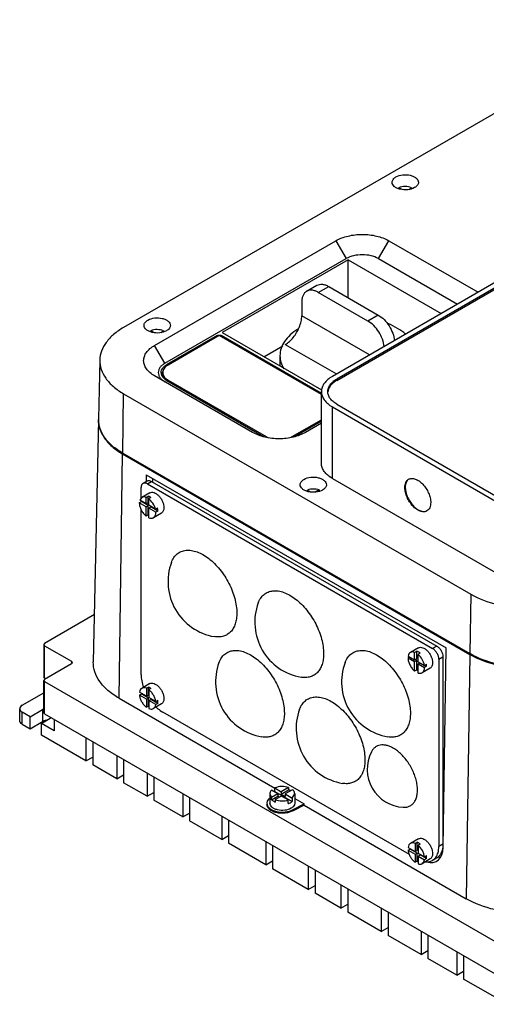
# Model space of a CAD drawing. Header units: millimetres. Extents: x 61 to 472, y 199 to 545.
# Tile 1 of 2: x 61 to 221, y 204 to 541. Entities that reach past the tile are written whole.
import ezdxf

# ---------------------------------------------------------------- set-up
doc = ezdxf.new("R2010")
doc.units = ezdxf.units.MM
doc.header["$LTSCALE"] = 48.421244
doc.layers.get('0').update_dxf_attribs({"linetype": 'CONTINUOUS'})

msp = doc.modelspace()

# ---------------------------------------------------------------- linework, layer by layer
at = {"color": 7, "linetype": 'Continuous'}
for p, q in [((278.87, 540.57), (96.44, 435.24)), ((350.29, 523.83), (167.86, 418.51)), ((351.84, 522.94), (169.41, 417.61)), ((169.41, 417.12), (351.84, 522.45)), ((190.57, 482.73), (190.57, 483.08)), ((191.49, 482.55), (190.57, 483.08)), ((193.98, 482.51), (194.91, 483.05)), ((194.91, 483.05), (194.91, 482.78)), ((107.05, 429.12), (169.07, 464.93)), ((169.07, 464.93), (172.61, 458.81)), ((183.61, 458.81), (187.15, 464.93)), ((187.15, 464.93), (217.71, 447.29)), ((110.58, 423), (172.61, 458.81)), ((173.32, 458.4), (130.18, 433.5)), ((173.32, 445.41), (173.32, 458.4)), ((173.32, 458.4), (205.13, 440.03)), ((183.61, 458.81), (210.63, 443.21)), ((159.06, 447.64), (162.6, 449.68)), ((163.06, 447.25), (166.6, 449.29)), ((166.6, 449.29), (183.57, 439.49)), ((180.03, 437.45), (163.06, 447.25)), ((157.41, 443.98), (157.41, 439.25)), ((180.6, 425.86), (157.41, 439.25)), ((183.57, 439.49), (180.03, 437.45)), ((105.74, 433.73), (105.74, 434.1)), ((106.68, 433.56), (105.74, 434.1)), ((109.13, 433.52), (110.08, 434.07)), ((110.08, 434.07), (110.08, 433.8)), ((128.42, 432.48), (111.29, 422.59)), ((129.12, 432.48), (111.66, 422.39)), ((128.42, 432.48), (128.42, 432.07)), ((164.11, 412.28), (129.12, 432.48)), ((129.83, 432.07), (129.83, 432.48)), ((164.11, 412.68), (129.83, 432.48)), ((130.18, 433.5), (164.17, 413.88)), ((110.58, 423), (107.05, 429.12)), ((144.47, 425.25), (150.95, 428.99)), ((151.75, 429.46), (169.28, 419.33)), ((149.93, 425.58), (149.93, 422.1)), ((88.3, 424.1), (87.87, 403.94)), ((111.29, 422.09), (111.29, 422.59)), ((140.59, 399.32), (107.05, 418.69)), ((109.81, 419.82), (109.81, 418.6)), ((111.29, 417.05), (144.31, 397.99)), ((111.66, 416.84), (111.66, 417.25)), ((111.66, 417.25), (145.17, 397.9)), ((169.41, 417.12), (169.41, 417.61)), ((96.13, 392.22), (96.44, 412.56)), ((96.44, 412.56), (215.23, 343.98)), ((164.11, 388.8), (164.11, 413.29)), ((167.86, 383.58), (167.86, 408.07)), ((167.86, 408.07), (225.84, 374.6)), ((169.41, 408.97), (227.39, 375.5)), ((87.85, 403.69), (86.08, 320.83)), ((154.08, 397.9), (164.11, 403.69)), ((154.95, 397.99), (164.11, 403.28)), ((164.11, 402.46), (158.67, 399.32)), ((145.17, 397.9), (145.17, 397.57)), ((154.08, 397.57), (154.08, 397.9)), ((94.87, 308.37), (96.12, 391.97)), ((96.12, 391.97), (214.91, 323.38)), ((96.13, 392.22), (214.93, 323.63)), ((104.21, 384.8), (104.18, 382.53)), ((104.21, 384.8), (206.75, 325.61)), ((104.49, 382.71), (103.08, 381.89)), ((104.58, 381.74), (105.99, 382.56)), ((104.58, 381.74), (202.16, 325.41)), ((105.99, 382.56), (203.57, 326.22)), ((106.34, 383.57), (106.34, 382.36)), ((167.86, 383.58), (225.84, 350.1)), ((102.45, 376.83), (102.45, 380.52)), ((105.4, 378.68), (102.65, 377.08)), ((104.15, 377.12), (104.86, 377.53)), ((104.86, 375.32), (104.86, 377.53)), ((159.39, 379.12), (159.39, 379.59)), ((159.39, 379.59), (160.37, 379.03)), ((163.33, 379.64), (162, 378.88)), ((163.33, 379.64), (163.33, 379.26)), ((101.82, 375.27), (102.53, 375.68)), ((104.15, 373.92), (101.82, 375.27)), ((101.82, 375.25), (101.82, 375.27)), ((102.65, 377.08), (101.96, 376.18)), ((104.15, 374.91), (101.96, 376.18)), ((102.45, 375.64), (102.45, 375.89)), ((104.86, 374.33), (102.53, 375.68)), ((104.15, 374.91), (104.15, 377.12)), ((104.15, 374.91), (104.86, 375.32)), ((104.15, 373.92), (104.86, 374.33)), ((104.86, 371.1), (104.86, 374.33)), ((105.73, 377.04), (105.03, 376.64)), ((105.03, 374.4), (105.03, 376.64)), ((107.34, 373.07), (105.03, 374.4)), ((102.45, 316.42), (102.45, 372.96)), ((104.15, 370.69), (104.15, 373.92)), ((104.86, 371.1), (104.15, 370.69)), ((105.03, 373.42), (105.73, 373.83)), ((105.03, 370.16), (105.03, 373.42)), ((107.48, 372.01), (105.03, 373.42)), ((108.18, 372.41), (105.73, 373.83)), ((109.4, 371.75), (106.65, 370.16)), ((107.34, 373.07), (108.05, 373.48)), ((108.18, 372.41), (107.48, 372.01)), ((215.23, 343.98), (214.93, 323.63)), ((86.43, 336.97), (69.41, 327.15)), ((69.41, 327.15), (69.12, 326.74)), ((69.12, 326.74), (69.12, 315.72)), ((69.12, 326.74), (69.41, 326.33)), ((69.41, 315.31), (69.41, 326.33)), ((69.41, 326.33), (78.6, 321.02)), ((197.33, 325.6), (194.57, 324.01)), ((196.01, 324.07), (196.72, 324.48)), ((196.01, 321.53), (196.01, 324.07)), ((196.72, 321.93), (196.72, 324.48)), ((197.92, 323.77), (197.21, 323.36)), ((203.57, 326.22), (202.16, 325.41)), ((205.72, 257.24), (206.75, 325.61)), ((69.41, 314.9), (78.6, 320.21)), ((78.6, 321.02), (78.6, 320.21)), ((78.6, 321.02), (78.9, 320.62)), ((78.9, 320.62), (78.6, 320.21)), ((193.74, 322.2), (194.29, 322.52)), ((193.74, 322.2), (196.01, 320.89)), ((193.74, 322.18), (193.74, 322.2)), ((193.8, 322.8), (196.01, 321.53)), ((196.01, 321.53), (196.72, 321.93)), ((196.01, 320.89), (196.72, 321.3)), ((196.01, 317.67), (196.01, 320.89)), ((196.72, 321.3), (196.17, 321.62)), ((196.72, 318.08), (196.72, 321.3)), ((197.21, 320.83), (197.21, 323.36)), ((197.21, 320.83), (199.34, 319.6)), ((197.21, 320.2), (197.76, 320.52)), ((197.21, 317), (197.21, 320.2)), ((197.21, 320.2), (199.4, 318.93)), ((204.28, 321.73), (205.69, 322.55)), ((204.28, 321.73), (204.28, 257.64)), ((205.69, 322.55), (205.69, 258.45)), ((214.91, 323.38), (213.66, 239.78)), ((196.72, 318.08), (196.01, 317.67)), ((201.33, 318.68), (198.57, 317.08)), ((199.34, 319.6), (200.05, 320.01)), ((200.11, 319.34), (199.4, 318.93)), ((200.11, 319.34), (199.5, 319.69)), ((69.41, 315.31), (69.12, 315.72)), ((69.41, 314.9), (69.12, 314.49)), ((69.12, 303.47), (69.12, 314.49)), ((69.12, 314.49), (69.41, 314.08)), ((69.41, 315.31), (69.76, 315.1)), ((69.41, 303.06), (69.41, 314.08)), ((69.41, 314.08), (223.56, 225.09)), ((105.4, 313.36), (102.65, 311.76)), ((61.77, 306), (69.12, 310.24)), ((104.24, 309.13), (101.87, 310.5)), ((104.24, 311.77), (104.95, 312.17)), ((104.24, 311.77), (104.24, 309.13)), ((104.95, 309.53), (104.95, 312.17)), ((105.73, 311.72), (105.03, 311.32)), ((105.03, 311.32), (105.03, 308.67)), ((94.87, 308.37), (148.13, 277.62)), ((101.85, 309.42), (102.56, 309.83)), ((104.24, 308.04), (101.85, 309.42)), ((104.95, 308.45), (102.56, 309.83)), ((104.24, 309.13), (104.95, 309.53)), ((104.24, 308.04), (104.95, 308.45)), ((104.24, 308.04), (104.24, 305.3)), ((104.95, 305.71), (104.95, 308.45)), ((107.43, 307.29), (105.03, 308.67)), ((105.03, 307.58), (105.73, 307.99)), ((105.03, 307.58), (105.03, 304.84)), ((107.44, 306.19), (105.03, 307.58)), ((108.15, 306.6), (105.73, 307.99)), ((107.43, 307.29), (108.14, 307.69)), ((60.9, 300.69), (60.9, 304.78)), ((61.77, 299.47), (61.77, 303.55)), ((64.43, 302.02), (61.77, 303.55)), ((64.43, 302.02), (68.67, 304.47)), ((68.67, 304.47), (68.67, 300.39)), ((69.41, 303.06), (69.12, 303.47)), ((104.95, 305.71), (104.24, 305.3)), ((109.4, 306.43), (106.65, 304.84)), ((108.15, 306.6), (107.44, 306.19)), ((194.23, 254.87), (109.88, 303.56)), ((64.43, 297.94), (64.43, 302.02)), ((64.43, 297.94), (68.67, 300.39)), ((68.32, 299.77), (71.71, 301.73)), ((69.41, 303.06), (223.56, 214.06)), ((72.73, 301.14), (72.73, 297.22)), ((61.77, 299.47), (64.43, 297.94)), ((68.32, 295.69), (68.32, 299.77)), ((72.73, 297.22), (68.32, 299.77)), ((83.55, 286.9), (68.32, 295.69)), ((83.55, 294.9), (83.55, 286.9)), ((85.87, 293.56), (85.87, 285.56)), ((83.55, 286.9), (85.87, 288.24)), ((94.09, 288.82), (94.09, 280.81)), ((96.41, 287.47), (96.41, 279.47)), ((94.09, 280.81), (85.87, 285.56)), ((94.09, 280.81), (96.41, 282.16)), ((104.47, 282.82), (104.47, 274.82)), ((106.79, 281.48), (106.79, 273.48)), ((104.47, 274.82), (96.41, 279.47)), ((149.16, 275.65), (147.01, 276.89)), ((148.15, 277.66), (150.4, 276.36)), ((148.15, 276.44), (148.15, 277.66)), ((148.15, 276.44), (154.11, 273)), ((152.91, 277.81), (150.4, 276.36)), ((150.4, 275.55), (152.91, 277)), ((150.4, 276.36), (150.4, 275.55)), ((154.25, 277.08), (151.7, 275.61)), ((152.91, 277.81), (152.91, 277)), ((104.47, 274.82), (106.79, 276.16)), ((116.71, 267.75), (106.79, 273.48)), ((116.71, 275.75), (116.71, 267.75)), ((119.03, 274.41), (119.03, 266.41)), ((146.48, 275.71), (147.08, 274.45)), ((146.48, 275.71), (146.48, 272.44)), ((149.16, 275.65), (147.08, 274.45)), ((147.08, 273.63), (149.16, 274.83)), ((147.08, 273.63), (147.08, 274.45)), ((150.46, 274.9), (148.35, 273.68)), ((148.35, 273.68), (148.35, 272.86)), ((149.16, 275.65), (149.16, 274.83)), ((149.76, 274.49), (149.16, 274.83)), ((150.4, 275.55), (151.7, 274.8)), ((152.78, 273.56), (150.46, 274.9)), ((151.7, 275.61), (154.11, 274.22)), ((151.7, 275.61), (151.7, 274.8)), ((152.78, 272.33), (152.78, 273.56)), ((154.11, 274.22), (154.98, 275.71)), ((154.11, 274.22), (154.11, 273)), ((154.98, 275.71), (154.98, 272.44)), ((154.98, 274.08), (158.17, 272.24)), ((154.44, 270.3), (158.17, 272.24)), ((158.16, 271.83), (154.44, 269.89)), ((154.44, 269.89), (154.44, 270.3)), ((158.16, 271.83), (158.17, 272.24)), ((158.16, 271.83), (213.66, 239.78)), ((116.71, 267.75), (119.03, 269.09)), ((130.03, 260.06), (119.03, 266.41)), ((130.03, 268.06), (130.03, 260.06)), ((132.36, 266.72), (132.36, 258.72)), ((130.03, 260.06), (132.36, 261.4)), ((197.33, 260.28), (194.57, 258.69)), ((145.06, 251.38), (132.36, 258.72)), ((145.06, 259.38), (145.06, 251.38)), ((147.39, 258.04), (147.39, 250.04)), ((193.77, 257.33), (196.14, 255.96)), ((193.78, 256.35), (194.48, 256.76)), ((193.78, 256.35), (196.14, 254.98)), ((196.85, 255.39), (194.48, 256.76)), ((196.14, 258.7), (196.85, 259.11)), ((196.14, 258.7), (196.14, 255.96)), ((196.14, 255.96), (196.85, 256.37)), ((196.85, 256.37), (196.85, 259.11)), ((197.92, 258.45), (197.21, 258.04)), ((197.21, 258.04), (197.21, 255.35)), ((205.69, 258.45), (204.28, 257.64)), ((145.06, 251.38), (147.39, 252.72)), ((196.14, 254.98), (196.85, 255.39)), ((196.14, 254.98), (196.14, 252.25)), ((196.85, 252.65), (196.85, 255.39)), ((197.21, 255.35), (199.37, 254.1)), ((197.21, 254.36), (197.92, 254.77)), ((197.21, 254.36), (199.37, 253.12)), ((197.21, 254.36), (197.21, 251.68)), ((200.07, 253.53), (197.92, 254.77)), ((201.33, 253.36), (198.57, 251.76)), ((199.37, 254.1), (200.07, 254.51)), ((200.07, 253.53), (199.37, 253.12)), ((203.52, 253.65), (202.1, 252.83)), ((159.63, 242.97), (147.39, 250.04)), ((159.63, 250.97), (159.63, 242.97)), ((161.95, 249.63), (161.95, 241.63)), ((196.85, 252.65), (196.14, 252.25)), ((159.63, 242.97), (161.95, 244.31)), ((170.79, 244.53), (170.79, 236.53)), ((173.11, 243.19), (173.11, 235.19)), ((170.79, 236.53), (161.95, 241.63)), ((170.79, 236.53), (173.11, 237.87)), ((184.58, 236.57), (184.58, 228.57)), ((184.58, 228.57), (173.11, 235.19)), ((186.9, 235.23), (186.9, 227.23)), ((184.58, 228.57), (186.9, 229.91)), ((198.21, 220.7), (186.9, 227.23)), ((198.21, 228.7), (198.21, 220.7)), ((200.54, 227.36), (200.54, 219.36)), ((198.21, 220.7), (200.54, 222.04)), ((210.45, 213.63), (200.54, 219.36)), ((210.45, 221.63), (210.45, 213.63)), ((212.78, 220.29), (212.78, 212.29)), ((210.45, 213.63), (212.78, 214.97)), ((227.77, 203.63), (212.78, 212.29))]:
    msp.add_line(p, q, dxfattribs=at)
for centre, radius, start, end in [((129.12, 430.92), 1.72, 88.7079, 91.2924), ((112.13, 418.4), 2.86, 149.0568, 155.1065), ((112.29, 418.31), 3.05, 148.2028, 149.1075), ((111.92, 418.6), 2.1, 180.0002, 181.909), ((113, 420.38), 3.34, 217.9519, 220.5575), ((114.21, 422.13), 5.86, 234.2628, 240.0752), ((97.26, 403.49), 9.4, 177.8763, 178.7721), ((97.27, 403.49), 9.42, 177.4039, 177.8764), ((97.26, 403.74), 9.38, 178.7722, 179.3726), ((97.25, 403.74), 9.38, 179.3726, 180.0831), ((148.29, 403.3), 6.23, 240.021, 243.8713), ((148.63, 403.99), 7, 243.8323, 247.7134), ((150.91, 403.41), 6.36, 296.1674, 299.9406), ((109.28, 414.75), 26.31, 239.6328, 240.0009), ((106.12, 375.66), 3.59, 177.0758, 179.7196), ((107.7, 374.73), 4.61, 231.9634, 234.5318), ((105.24, 371.99), 2.24, 359.8243, 0.3237), ((130.71, 348.25), 19.08, 159.7533, 260.2464), ((160.41, 334.37), 19.08, 159.7533, 260.2464), ((146.97, 313.96), 19.08, 159.7533, 260.2464), ((190.11, 313.96), 19.08, 159.7533, 260.2464), ((197.16, 318.92), 2.24, 359.8243, 0.3237), ((106.93, 310.37), 4.41, 183.3282, 187.0659), ((70.01, 302.14), 2.69, 116.8129, 119.9699), ((70.19, 301.78), 3.09, 111.7672, 116.7743), ((107.65, 309.33), 4.52, 233.3153, 234.5466), ((174.55, 298.04), 19.08, 159.7533, 260.2464), ((192.83, 284.09), 13.05, 153.0509, 266.9551), ((150.02, 272.18), 4.65, 113.7149, 116.4063), ((151.52, 272.77), 4.45, 62.2152, 64.7511), ((147.9, 275.71), 1.42, 173.3745, 179.9828), ((151.95, 275.85), 3.58, 299.9282, 307.0898), ((198.95, 257.31), 4.5, 184.7556, 187.0447)]:
    msp.add_arc(centre, radius, start, end, dxfattribs=at)
msp.add_ellipse((198.65, 261.33), major_axis=(-4.87, 8.74), ratio=0.587343, start_param=2.601664, end_param=3.936036, dxfattribs=at)
for points, knots in [([(188.3, 484.94), (188.3, 485.11), (188.36, 485.46), (188.74, 486.16), (189.25, 486.56), (189.62, 486.77)], [0, 0, 0, 0, 0.218382, 0.452237, 1, 1, 1, 1]), ([(189.62, 486.77), (190.32, 487.17), (191.98, 487.63), (194.08, 487.52), (195.63, 487), (196.53, 486.45), (197.14, 485.76), (197.3, 485.2), (197.3, 484.94)], [0, 0, 0, 0, 0.269896, 0.561326, 0.695466, 0.813145, 0.912856, 1, 1, 1, 1]), ([(195.98, 483.1), (195.29, 482.7), (193.62, 482.25), (191.52, 482.35), (189.97, 482.87), (189.07, 483.42), (188.46, 484.11), (188.3, 484.68), (188.3, 484.94)], [0, 0, 0, 0, 0.269896, 0.561326, 0.695466, 0.813145, 0.912856, 1, 1, 1, 1]), ([(194.91, 483.05), (194.25, 483.36), (192.75, 483.63), (191.25, 483.38), (190.57, 483.08)], [0, 0, 0, 0, 0.498581, 1, 1, 1, 1]), ([(197.3, 484.94), (197.3, 484.76), (197.24, 484.41), (196.86, 483.71), (196.36, 483.31), (195.98, 483.1)], [0, 0, 0, 0, 0.218382, 0.452237, 1, 1, 1, 1]), ([(169.07, 464.93), (170.36, 465.67), (173.34, 466.75), (178.11, 467.27), (182.88, 466.75), (185.86, 465.67), (187.15, 464.93)], [0, 0, 0, 0, 0.237228, 0.499999, 0.762771, 1, 1, 1, 1]), ([(183.61, 458.81), (182.83, 459.26), (181.01, 459.92), (178.11, 460.23), (175.21, 459.92), (173.39, 459.26), (172.61, 458.81)], [0, 0, 0, 0, 0.237241, 0.5, 0.76276, 1, 1, 1, 1]), ([(162.6, 449.68), (162.86, 449.84), (163.47, 450.06), (164.48, 450.08), (165.55, 449.82), (166.25, 449.49), (166.6, 449.29)], [0, 0, 0, 0, 0.217773, 0.450952, 0.710201, 1, 1, 1, 1]), ([(159.06, 447.64), (158.8, 447.49), (158.31, 447.08), (157.78, 446.22), (157.47, 445.16), (157.41, 444.39), (157.41, 443.98)], [0, 0, 0, 0, 0.217772, 0.45095, 0.7102, 1, 1, 1, 1]), ([(163.06, 447.25), (162.71, 447.45), (162.01, 447.78), (160.94, 448.04), (159.93, 448.02), (159.33, 447.8), (159.06, 447.64)], [0, 0, 0, 0, 0.289799, 0.549048, 0.782227, 1, 1, 1, 1]), ([(104.77, 437.78), (105.46, 438.19), (107.13, 438.64), (109.23, 438.53), (110.78, 438.01), (111.68, 437.46), (112.29, 436.77), (112.45, 436.21), (112.45, 435.95)], [0, 0, 0, 0, 0.269896, 0.561326, 0.695466, 0.813145, 0.912856, 1, 1, 1, 1]), ([(156.53, 435.26), (156.81, 435.92), (157.23, 437.23), (157.41, 438.6), (157.41, 439.25)], [0, 0, 0, 0, 0.523412, 1, 1, 1, 1]), ([(183.57, 439.49), (184.29, 439.07), (185.67, 437.95), (187.34, 435.82), (188.59, 433.36), (189.06, 431.58), (189.16, 430.71)], [0, 0, 0, 0, 0.233231, 0.491317, 0.754051, 1, 1, 1, 1]), ([(96.44, 435.24), (95.24, 434.55), (93.06, 433.05), (90.44, 430.32), (88.75, 427.31), (88.33, 425.14), (88.3, 424.1)], [0, 0, 0, 0, 0.289385, 0.548741, 0.78225, 1, 1, 1, 1]), ([(103.45, 435.95), (103.45, 436.12), (103.51, 436.48), (103.89, 437.17), (104.39, 437.57), (104.77, 437.78)], [0, 0, 0, 0, 0.218382, 0.452237, 1, 1, 1, 1]), ([(111.13, 434.11), (110.43, 433.71), (108.77, 433.26), (106.67, 433.36), (105.12, 433.88), (104.22, 434.43), (103.61, 435.13), (103.45, 435.69), (103.45, 435.95)], [0, 0, 0, 0, 0.269896, 0.561326, 0.695466, 0.813145, 0.912856, 1, 1, 1, 1]), ([(112.45, 435.95), (112.45, 435.77), (112.39, 435.42), (112.01, 434.72), (111.5, 434.32), (111.13, 434.11)], [0, 0, 0, 0, 0.218382, 0.452237, 1, 1, 1, 1]), ([(156.06, 434.69), (155.14, 434.11), (153.46, 432.85), (151.47, 430.61), (150.22, 428.16), (149.93, 426.42), (149.93, 425.58)], [0, 0, 0, 0, 0.287224, 0.545519, 0.779755, 1, 1, 1, 1]), ([(151.75, 429.46), (152.25, 429.74), (153.23, 430.47), (154.54, 431.83), (155.67, 433.45), (156.27, 434.64), (156.53, 435.26)], [0, 0, 0, 0, 0.227818, 0.47673, 0.737705, 1, 1, 1, 1]), ([(185.63, 428.67), (185.52, 429.54), (185.05, 431.32), (183.81, 433.78), (182.14, 435.91), (180.76, 437.03), (180.03, 437.45)], [0, 0, 0, 0, 0.245949, 0.508683, 0.766769, 1, 1, 1, 1]), ([(192.92, 432.94), (192.08, 433.69), (190.14, 435.07), (188.01, 436.11), (186.86, 436.58)], [0, 0, 0, 0, 0.476086, 1, 1, 1, 1]), ([(110.08, 434.07), (109.41, 434.39), (107.91, 434.65), (106.41, 434.4), (105.74, 434.1)], [0, 0, 0, 0, 0.498782, 1, 1, 1, 1]), ([(128.42, 432.48), (128.46, 432.5), (128.67, 432.6), (128.91, 432.64), (129.08, 432.64)], [0, 0, 0, 0, 0.22901, 1, 1, 1, 1]), ([(129.16, 432.64), (129.22, 432.64), (129.45, 432.63), (129.68, 432.56), (129.83, 432.48)], [0, 0, 0, 0, 0.267249, 1, 1, 1, 1]), ([(107.05, 418.69), (106.49, 419.01), (105.47, 419.71), (104.25, 420.99), (103.48, 422.4), (103.22, 423.9), (103.48, 425.4), (104.25, 426.82), (105.47, 428.1), (106.49, 428.8), (107.05, 429.12)], [0, 0, 0, 0, 0.144889, 0.274537, 0.391115, 0.500001, 0.608887, 0.725464, 0.855111, 1, 1, 1, 1]), ([(149.93, 425.58), (149.93, 424.82), (150.16, 423.25), (150.82, 421.82), (151.23, 421.13)], [0, 0, 0, 0, 0.487145, 1, 1, 1, 1]), ([(88.3, 424.1), (88.28, 423.03), (88.64, 420.79), (90.3, 417.65), (92.96, 414.82), (95.2, 413.28), (96.44, 412.56)], [0, 0, 0, 0, 0.217824, 0.45067, 0.709799, 1, 1, 1, 1]), ([(110.58, 423), (110.24, 422.8), (109.62, 422.37), (108.88, 421.6), (108.41, 420.73), (108.25, 419.82), (108.41, 418.91), (108.88, 418.05), (109.62, 417.27), (110.24, 416.84), (110.58, 416.64)], [0, 0, 0, 0, 0.144852, 0.274545, 0.391108, 0.499999, 0.60889, 0.725453, 0.855147, 1, 1, 1, 1]), ([(109.3, 419.82), (109.3, 420.08), (109.4, 420.62), (109.81, 421.37), (110.45, 422.05), (110.99, 422.42), (111.29, 422.59)], [0, 0, 0, 0, 0.217782, 0.450909, 0.710295, 1, 1, 1, 1]), ([(111.66, 422.39), (111.38, 422.23), (110.88, 421.89), (110.28, 421.26), (109.9, 420.56), (109.81, 420.06), (109.81, 419.82)], [0, 0, 0, 0, 0.289811, 0.549048, 0.78223, 1, 1, 1, 1]), ([(109.67, 418.54), (109.61, 418.64), (109.41, 419.04), (109.3, 419.49), (109.3, 419.82)], [0, 0, 0, 0, 0.262, 1, 1, 1, 1]), ([(110.08, 418), (110.04, 418.04), (109.89, 418.21), (109.76, 418.4), (109.67, 418.54)], [0, 0, 0, 0, 0.258188, 1, 1, 1, 1]), ([(109.81, 419.82), (109.81, 419.56), (109.92, 419.02), (110.19, 418.55), (110.37, 418.33)], [0, 0, 0, 0, 0.480534, 1, 1, 1, 1]), ([(110.79, 417.37), (110.72, 417.42), (110.47, 417.61), (110.24, 417.83), (110.08, 418)], [0, 0, 0, 0, 0.260377, 1, 1, 1, 1]), ([(110.46, 418.21), (110.54, 418.12), (110.89, 417.75), (111.32, 417.45), (111.66, 417.25)], [0, 0, 0, 0, 0.233332, 1, 1, 1, 1]), ([(167.86, 418.51), (167.29, 418.18), (166.28, 417.48), (165.06, 416.21), (164.29, 414.79), (164.11, 413.78), (164.11, 413.29)], [0, 0, 0, 0, 0.289778, 0.549072, 0.782227, 1, 1, 1, 1]), ([(166.31, 413.29), (166.31, 413.69), (166.46, 414.53), (167.1, 415.7), (168.1, 416.76), (168.95, 417.34), (169.41, 417.61)], [0, 0, 0, 0, 0.217782, 0.450909, 0.710295, 1, 1, 1, 1]), ([(169.41, 417.12), (168.99, 416.88), (168.22, 416.35), (167.27, 415.42), (166.62, 414.39), (166.39, 413.64), (166.34, 413.27)], [0, 0, 0, 0, 0.286811, 0.54665, 0.781842, 1, 1, 1, 1]), ([(164.11, 413.29), (164.11, 412.8), (164.29, 411.79), (165.06, 410.38), (166.28, 409.1), (167.29, 408.4), (167.86, 408.07)], [0, 0, 0, 0, 0.217772, 0.450927, 0.710222, 1, 1, 1, 1]), ([(169.41, 408.97), (168.95, 409.24), (168.1, 409.82), (167.1, 410.88), (166.46, 412.05), (166.31, 412.89), (166.31, 413.29)], [0, 0, 0, 0, 0.289705, 0.549092, 0.782218, 1, 1, 1, 1]), ([(87.85, 403.69), (87.83, 402.61), (88.18, 400.36), (89.84, 397.2), (92.5, 394.34), (94.74, 392.78), (95.97, 392.05)], [0, 0, 0, 0, 0.21823, 0.451247, 0.710211, 1, 1, 1, 1]), ([(96.13, 392.22), (94.9, 392.93), (92.65, 394.48), (89.97, 397.3), (88.27, 400.41), (87.87, 402.65), (87.87, 403.72)], [0, 0, 0, 0, 0.289775, 0.549032, 0.782232, 1, 1, 1, 1]), ([(158.67, 399.32), (157.38, 398.58), (154.4, 397.5), (149.63, 396.98), (144.86, 397.5), (141.87, 398.58), (140.59, 399.32)], [0, 0, 0, 0, 0.237228, 0.499999, 0.762771, 1, 1, 1, 1]), ([(167.86, 383.58), (167.29, 383.9), (166.28, 384.6), (165.06, 385.88), (164.29, 387.29), (164.11, 388.31), (164.11, 388.8)], [0, 0, 0, 0, 0.289778, 0.549073, 0.782228, 1, 1, 1, 1]), ([(103.08, 381.89), (102.98, 381.83), (102.79, 381.68), (102.59, 381.36), (102.48, 380.96), (102.45, 380.67), (102.45, 380.52)], [0, 0, 0, 0, 0.217783, 0.45091, 0.710297, 1, 1, 1, 1]), ([(104.58, 381.74), (104.44, 381.82), (104.18, 381.94), (103.78, 382.04), (103.4, 382.03), (103.18, 381.95), (103.08, 381.89)], [0, 0, 0, 0, 0.289702, 0.549088, 0.782216, 1, 1, 1, 1]), ([(104.49, 382.71), (104.59, 382.77), (104.82, 382.85), (105.19, 382.86), (105.6, 382.76), (105.86, 382.64), (105.99, 382.56)], [0, 0, 0, 0, 0.217784, 0.450912, 0.710298, 1, 1, 1, 1]), ([(156.84, 381.45), (156.84, 381.62), (156.9, 381.97), (157.28, 382.67), (157.78, 383.07), (158.15, 383.28)], [0, 0, 0, 0, 0.218382, 0.452237, 1, 1, 1, 1]), ([(164.52, 379.61), (163.82, 379.21), (162.16, 378.76), (160.05, 378.86), (158.51, 379.38), (157.6, 379.93), (156.99, 380.62), (156.84, 381.19), (156.84, 381.45)], [0, 0, 0, 0, 0.269896, 0.561326, 0.695466, 0.813145, 0.912856, 1, 1, 1, 1]), ([(158.15, 383.28), (158.85, 383.69), (160.51, 384.14), (162.62, 384.03), (164.16, 383.51), (165.07, 382.96), (165.68, 382.27), (165.84, 381.71), (165.84, 381.45)], [0, 0, 0, 0, 0.269896, 0.561326, 0.695466, 0.813145, 0.912856, 1, 1, 1, 1]), ([(165.84, 381.45), (165.84, 381.27), (165.77, 380.92), (165.39, 380.22), (164.89, 379.82), (164.52, 379.61)], [0, 0, 0, 0, 0.218382, 0.452237, 1, 1, 1, 1]), ([(192.67, 380.44), (192.67, 380.75), (192.72, 381.36), (192.96, 382.18), (193.37, 382.85), (193.76, 383.18), (193.96, 383.3)], [0, 0, 0, 0, 0.289641, 0.549111, 0.782236, 1, 1, 1, 1]), ([(193.99, 383.31), (193.8, 383.18), (193.45, 382.85), (192.93, 381.93), (192.81, 381.09), (192.81, 380.52)], [0, 0, 0, 0, 0.218378, 0.453176, 1, 1, 1, 1]), ([(193.96, 383.3), (194.27, 383.48), (195.06, 383.68), (196.32, 383.43), (197.61, 382.72), (198.85, 381.63), (199.94, 380.23), (200.8, 378.64), (201.36, 376.99), (201.51, 375.87), (201.51, 375.33)], [0, 0, 0, 0, 0.08693, 0.1864, 0.303788, 0.4376, 0.582099, 0.729418, 0.87117, 1, 1, 1, 1]), ([(105.73, 377.04), (105.66, 377.1), (105.39, 377.29), (105.09, 377.44), (104.86, 377.53)], [0, 0, 0, 0, 0.264878, 1, 1, 1, 1]), ([(105.4, 378.68), (105.6, 378.79), (106.11, 378.92), (106.91, 378.76), (107.74, 378.31), (108.53, 377.61), (109.23, 376.71), (109.78, 375.69), (110.14, 374.64), (110.23, 373.92), (110.23, 373.58)], [0, 0, 0, 0, 0.086931, 0.186401, 0.303789, 0.437599, 0.582097, 0.72942, 0.871167, 1, 1, 1, 1]), ([(163.33, 379.64), (162.7, 379.88), (161.35, 380.07), (160.01, 379.84), (159.39, 379.59)], [0, 0, 0, 0, 0.502265, 1, 1, 1, 1]), ([(200.21, 372.47), (199.9, 372.29), (199.12, 372.09), (197.85, 372.34), (196.56, 373.05), (195.33, 374.14), (194.24, 375.54), (193.38, 377.13), (192.82, 378.78), (192.67, 379.9), (192.67, 380.44)], [0, 0, 0, 0, 0.08693, 0.1864, 0.303788, 0.4376, 0.582099, 0.729418, 0.87117, 1, 1, 1, 1]), ([(192.81, 380.52), (192.81, 379.44), (193.24, 377.77), (194.28, 375.77), (195.32, 374.39), (196.5, 373.28), (197.75, 372.53), (198.98, 372.19), (199.77, 372.3), (200.1, 372.43)], [0, 0, 0, 0, 0.266016, 0.411791, 0.555659, 0.690193, 0.809659, 0.911781, 1, 1, 1, 1]), ([(101.82, 375.25), (101.82, 374.84), (101.95, 373.98), (102.44, 372.74), (103.18, 371.6), (103.81, 370.96), (104.15, 370.69)], [0, 0, 0, 0, 0.232698, 0.490076, 0.752754, 1, 1, 1, 1]), ([(104.15, 377.12), (103.89, 377.22), (103.38, 377.33), (102.85, 377.2), (102.65, 377.08)], [0, 0, 0, 0, 0.535554, 1, 1, 1, 1]), ([(107.34, 373.07), (107.17, 373.78), (106.57, 375.11), (105.6, 376.22), (105.03, 376.64)], [0, 0, 0, 0, 0.508318, 1, 1, 1, 1]), ([(201.51, 375.33), (201.51, 375.02), (201.46, 374.41), (201.22, 373.59), (200.8, 372.92), (200.42, 372.59), (200.21, 372.47)], [0, 0, 0, 0, 0.289641, 0.549111, 0.782236, 1, 1, 1, 1]), ([(106.65, 370.16), (106.78, 370.23), (107.03, 370.44), (107.29, 370.87), (107.44, 371.4), (107.48, 371.78), (107.48, 371.99)], [0, 0, 0, 0, 0.217783, 0.450926, 0.71025, 1, 1, 1, 1]), ([(108.18, 372.41), (108.18, 372.5), (108.17, 372.86), (108.11, 373.21), (108.05, 373.48)], [0, 0, 0, 0, 0.23811, 1, 1, 1, 1]), ([(110.23, 373.58), (110.23, 373.38), (110.2, 372.99), (110.05, 372.46), (109.78, 372.03), (109.54, 371.82), (109.4, 371.75)], [0, 0, 0, 0, 0.289702, 0.54909, 0.782219, 1, 1, 1, 1]), ([(105.03, 370.16), (105.3, 370.05), (105.73, 369.93), (106.29, 370), (106.54, 370.09), (106.65, 370.16)], [0, 0, 0, 0, 0.536909, 0.774069, 1, 1, 1, 1]), ([(112.81, 354.85), (113.03, 355.43), (113.43, 356.24), (114.16, 357.18), (114.77, 357.76), (115.44, 358.25), (116.19, 358.62), (116.99, 358.88), (118.15, 359.07), (119.72, 359.01), (121.68, 358.49), (123.68, 357.53), (125.68, 356.17), (127.62, 354.45), (129.43, 352.43), (131.08, 350.16), (132.5, 347.71), (133.65, 345.15), (134.51, 342.56), (135.04, 340.03), (135.17, 338.35), (135.17, 337.54)], [0, 0, 0, 0, 0.049771, 0.073184, 0.095915, 0.118273, 0.140594, 0.163215, 0.186454, 0.235728, 0.290052, 0.350034, 0.415529, 0.485832, 0.559839, 0.63618, 0.713336, 0.789735, 0.863853, 0.934311, 1, 1, 1, 1]), ([(142.51, 340.97), (142.72, 341.55), (143.13, 342.36), (143.86, 343.3), (144.46, 343.88), (145.14, 344.37), (145.89, 344.74), (146.69, 345), (147.84, 345.19), (149.42, 345.13), (151.38, 344.61), (153.38, 343.65), (155.38, 342.29), (157.32, 340.57), (159.13, 338.55), (160.78, 336.28), (162.2, 333.83), (163.35, 331.27), (164.21, 328.68), (164.74, 326.15), (164.87, 324.47), (164.87, 323.66)], [0, 0, 0, 0, 0.049771, 0.073184, 0.095915, 0.118273, 0.140594, 0.163215, 0.186454, 0.235728, 0.290052, 0.350034, 0.415529, 0.485832, 0.559839, 0.63618, 0.713336, 0.789735, 0.863853, 0.934311, 1, 1, 1, 1]), ([(215.23, 343.98), (218.02, 342.37), (224.51, 340.02), (234.88, 338.89), (245.24, 340.02), (251.73, 342.37), (254.52, 343.98)], [0, 0, 0, 0, 0.23722, 0.500001, 0.762781, 1, 1, 1, 1]), ([(135.17, 337.54), (135.17, 336.89), (135.09, 335.63), (134.7, 333.86), (134.04, 332.32), (133.12, 331.06), (131.96, 330.11), (130.59, 329.51), (129.06, 329.28), (128.01, 329.36), (127.48, 329.45)], [0, 0, 0, 0, 0.151228, 0.289952, 0.417007, 0.534706, 0.646927, 0.758648, 0.874959, 1, 1, 1, 1]), ([(129.08, 320.56), (129.29, 321.13), (129.69, 321.95), (130.42, 322.88), (131.03, 323.47), (131.71, 323.95), (132.45, 324.32), (133.25, 324.58), (134.41, 324.78), (135.99, 324.72), (137.94, 324.19), (139.95, 323.23), (141.94, 321.88), (143.88, 320.16), (145.7, 318.14), (147.34, 315.86), (148.76, 313.41), (149.92, 310.86), (150.77, 308.27), (151.3, 305.73), (151.44, 304.06), (151.44, 303.25)], [0, 0, 0, 0, 0.049771, 0.073184, 0.095915, 0.118273, 0.140594, 0.163215, 0.186454, 0.235728, 0.290052, 0.350034, 0.415529, 0.485832, 0.559839, 0.63618, 0.713336, 0.789735, 0.863853, 0.934311, 1, 1, 1, 1]), ([(164.87, 323.66), (164.87, 323.01), (164.79, 321.75), (164.4, 319.98), (163.73, 318.44), (162.82, 317.18), (161.66, 316.23), (160.29, 315.63), (158.76, 315.4), (157.71, 315.48), (157.18, 315.57)], [0, 0, 0, 0, 0.151228, 0.289952, 0.417007, 0.534706, 0.646927, 0.758648, 0.874959, 1, 1, 1, 1]), ([(172.21, 320.56), (172.42, 321.13), (172.83, 321.95), (173.55, 322.89), (174.16, 323.47), (174.84, 323.95), (175.59, 324.33), (176.39, 324.58), (177.54, 324.78), (179.12, 324.72), (181.08, 324.19), (183.08, 323.23), (185.08, 321.88), (187.01, 320.16), (188.83, 318.14), (190.47, 315.86), (191.89, 313.41), (193.05, 310.86), (193.91, 308.27), (194.44, 305.74), (194.57, 304.06), (194.57, 303.25)], [0, 0, 0, 0, 0.049771, 0.073184, 0.095915, 0.118273, 0.140594, 0.163215, 0.186454, 0.235728, 0.290052, 0.350034, 0.415529, 0.485832, 0.559839, 0.63618, 0.713336, 0.789735, 0.863853, 0.934311, 1, 1, 1, 1]), ([(194.57, 324.01), (194.37, 323.9), (194.01, 323.53), (193.85, 323.06), (193.8, 322.8)], [0, 0, 0, 0, 0.466813, 1, 1, 1, 1]), ([(196.01, 324.07), (195.76, 324.16), (195.27, 324.26), (194.77, 324.13), (194.57, 324.01)], [0, 0, 0, 0, 0.533384, 1, 1, 1, 1]), ([(197.92, 323.77), (197.82, 323.85), (197.45, 324.14), (197.04, 324.37), (196.72, 324.48)], [0, 0, 0, 0, 0.269737, 1, 1, 1, 1]), ([(197.33, 325.6), (197.53, 325.72), (198.03, 325.85), (198.84, 325.69), (199.66, 325.24), (200.46, 324.54), (201.15, 323.64), (201.7, 322.62), (202.06, 321.57), (202.16, 320.85), (202.16, 320.51)], [0, 0, 0, 0, 0.086931, 0.186401, 0.303789, 0.437599, 0.582097, 0.72942, 0.871167, 1, 1, 1, 1]), ([(204.28, 321.73), (204.28, 322.08), (204.15, 322.81), (203.69, 323.84), (203.03, 324.75), (202.46, 325.23), (202.16, 325.41)], [0, 0, 0, 0, 0.237241, 0.500001, 0.76276, 1, 1, 1, 1]), ([(203.57, 326.22), (203.87, 326.05), (204.44, 325.57), (205.11, 324.66), (205.56, 323.63), (205.69, 322.9), (205.69, 322.55)], [0, 0, 0, 0, 0.23724, 0.499999, 0.762759, 1, 1, 1, 1]), ([(254.82, 323.63), (251.99, 322), (245.4, 319.61), (234.88, 318.47), (224.35, 319.61), (217.76, 322), (214.93, 323.63)], [0, 0, 0, 0, 0.237219, 0.499999, 0.76278, 1, 1, 1, 1]), ([(94.87, 308.37), (93.53, 309.14), (91.11, 310.81), (88.23, 313.87), (86.44, 317.25), (86.06, 319.67), (86.08, 320.83)], [0, 0, 0, 0, 0.290201, 0.54933, 0.782176, 1, 1, 1, 1]), ([(193.74, 322.18), (193.74, 321.78), (193.87, 320.93), (194.35, 319.72), (195.06, 318.59), (195.68, 317.94), (196.01, 317.67)], [0, 0, 0, 0, 0.232182, 0.488889, 0.751516, 1, 1, 1, 1]), ([(199.34, 319.6), (199.23, 320.32), (198.69, 321.72), (197.77, 322.89), (197.21, 323.36)], [0, 0, 0, 0, 0.498749, 1, 1, 1, 1]), ([(202.16, 320.51), (202.16, 320.3), (202.13, 319.92), (201.97, 319.39), (201.71, 318.96), (201.46, 318.75), (201.33, 318.68)], [0, 0, 0, 0, 0.289702, 0.54909, 0.782219, 1, 1, 1, 1]), ([(214.91, 323.38), (217.75, 321.75), (224.34, 319.36), (234.88, 318.21), (245.41, 319.36), (252, 321.75), (254.84, 323.38)], [0, 0, 0, 0, 0.23722, 0.500001, 0.762781, 1, 1, 1, 1]), ([(196.72, 318.08), (196.76, 318.05), (196.92, 317.92), (197.08, 317.81), (197.21, 317.73)], [0, 0, 0, 0, 0.257083, 1, 1, 1, 1]), ([(197.21, 317), (197.45, 316.92), (197.92, 316.85), (198.38, 316.97), (198.57, 317.08)], [0, 0, 0, 0, 0.530845, 1, 1, 1, 1]), ([(198.57, 317.08), (198.7, 317.16), (198.95, 317.37), (199.21, 317.8), (199.37, 318.33), (199.4, 318.71), (199.4, 318.92)], [0, 0, 0, 0, 0.217782, 0.450908, 0.710314, 1, 1, 1, 1]), ([(200.11, 319.34), (200.11, 319.4), (200.1, 319.62), (200.08, 319.84), (200.05, 320.01)], [0, 0, 0, 0, 0.241841, 1, 1, 1, 1]), ([(102.45, 316.42), (102.45, 315.73), (102.61, 314.27), (102.99, 312.86), (103.24, 312.15)], [0, 0, 0, 0, 0.47892, 1, 1, 1, 1]), ([(105.4, 313.36), (105.6, 313.47), (106.11, 313.6), (106.91, 313.44), (107.74, 312.99), (108.53, 312.29), (109.23, 311.39), (109.78, 310.37), (110.14, 309.32), (110.23, 308.6), (110.23, 308.26)], [0, 0, 0, 0, 0.086931, 0.186401, 0.303789, 0.437599, 0.582097, 0.72942, 0.871167, 1, 1, 1, 1]), ([(102.65, 311.76), (102.44, 311.65), (102.07, 311.26), (101.91, 310.77), (101.87, 310.5)], [0, 0, 0, 0, 0.465095, 1, 1, 1, 1]), ([(104.24, 311.77), (103.97, 311.88), (103.54, 311.98), (102.99, 311.92), (102.75, 311.83), (102.65, 311.76)], [0, 0, 0, 0, 0.536136, 0.773547, 1, 1, 1, 1]), ([(105.73, 311.72), (105.67, 311.77), (105.42, 311.94), (105.15, 312.09), (104.95, 312.17)], [0, 0, 0, 0, 0.263159, 1, 1, 1, 1]), ([(107.43, 307.29), (107.37, 307.67), (107.16, 308.45), (106.63, 309.55), (105.92, 310.54), (105.34, 311.09), (105.03, 311.32)], [0, 0, 0, 0, 0.243659, 0.502447, 0.759946, 1, 1, 1, 1]), ([(101.85, 309.42), (101.9, 309.03), (102.1, 308.23), (102.62, 307.11), (103.34, 306.1), (103.93, 305.54), (104.24, 305.3)], [0, 0, 0, 0, 0.241891, 0.500422, 0.75873, 1, 1, 1, 1]), ([(108.18, 307.07), (108.18, 307.12), (108.18, 307.33), (108.16, 307.54), (108.14, 307.69)], [0, 0, 0, 0, 0.24228, 1, 1, 1, 1]), ([(108.15, 306.6), (108.16, 306.64), (108.17, 306.79), (108.18, 306.95), (108.18, 307.07)], [0, 0, 0, 0, 0.242436, 1, 1, 1, 1]), ([(110.23, 308.26), (110.23, 308.06), (110.2, 307.67), (110.05, 307.14), (109.78, 306.71), (109.54, 306.5), (109.4, 306.43)], [0, 0, 0, 0, 0.289702, 0.54909, 0.782219, 1, 1, 1, 1]), ([(156.65, 304.64), (156.87, 305.21), (157.27, 306.03), (158, 306.96), (158.61, 307.55), (159.29, 308.03), (160.03, 308.4), (160.83, 308.66), (161.99, 308.86), (163.56, 308.8), (165.52, 308.27), (167.52, 307.31), (169.52, 305.95), (171.46, 304.24), (173.27, 302.21), (174.92, 299.94), (176.34, 297.49), (177.49, 294.94), (178.35, 292.35), (178.88, 289.81), (179.01, 288.14), (179.01, 287.33)], [0, 0, 0, 0, 0.049771, 0.073184, 0.095915, 0.118273, 0.140594, 0.163215, 0.186454, 0.235728, 0.290052, 0.350034, 0.415529, 0.485832, 0.559839, 0.63618, 0.713336, 0.789735, 0.863853, 0.934311, 1, 1, 1, 1]), ([(61.77, 306), (61.53, 305.86), (61.1, 305.53), (60.9, 305.01), (60.9, 304.78)], [0, 0, 0, 0, 0.550836, 1, 1, 1, 1]), ([(60.9, 304.78), (60.9, 304.54), (61.1, 304.02), (61.53, 303.69), (61.77, 303.55)], [0, 0, 0, 0, 0.449163, 1, 1, 1, 1]), ([(105.03, 304.84), (105.3, 304.73), (105.73, 304.61), (106.29, 304.67), (106.54, 304.77), (106.65, 304.84)], [0, 0, 0, 0, 0.536914, 0.774078, 1, 1, 1, 1]), ([(106.65, 304.84), (106.86, 304.96), (107.25, 305.37), (107.4, 305.9), (107.44, 306.19)], [0, 0, 0, 0, 0.46241, 1, 1, 1, 1]), ([(107.58, 305.31), (107.77, 305.13), (108.48, 304.49), (109.26, 303.92), (109.88, 303.56)], [0, 0, 0, 0, 0.261974, 1, 1, 1, 1]), ([(151.44, 303.25), (151.44, 302.6), (151.36, 301.34), (150.96, 299.57), (150.3, 298.03), (149.38, 296.77), (148.22, 295.82), (146.85, 295.22), (145.33, 294.98), (144.28, 295.07), (143.74, 295.16)], [0, 0, 0, 0, 0.151228, 0.289952, 0.417007, 0.534706, 0.646927, 0.758648, 0.874959, 1, 1, 1, 1]), ([(194.57, 303.25), (194.57, 302.6), (194.49, 301.34), (194.09, 299.57), (193.43, 298.03), (192.51, 296.77), (191.36, 295.82), (189.99, 295.22), (188.46, 294.99), (187.41, 295.07), (186.88, 295.16)], [0, 0, 0, 0, 0.151228, 0.289952, 0.417007, 0.534706, 0.646927, 0.758648, 0.874959, 1, 1, 1, 1]), ([(61.77, 299.47), (61.53, 299.61), (61.1, 299.94), (60.9, 300.46), (60.9, 300.69)], [0, 0, 0, 0, 0.550837, 1, 1, 1, 1]), ([(69.95, 300.81), (69.84, 300.79), (69.39, 300.71), (68.96, 300.55), (68.67, 300.39)], [0, 0, 0, 0, 0.266573, 1, 1, 1, 1]), ([(188.72, 291.26), (188.34, 291.48), (187.59, 291.86), (186.43, 292.25), (185.31, 292.42), (184.26, 292.37), (183.29, 292.09), (182.44, 291.6), (181.72, 290.89), (181.36, 290.32), (181.2, 290.01)], [0, 0, 0, 0, 0.151824, 0.292019, 0.421185, 0.541064, 0.654692, 0.766138, 0.879889, 1, 1, 1, 1]), ([(192.14, 271.06), (192.54, 271.04), (193.35, 271.09), (194.47, 271.49), (195.42, 272.19), (196.17, 273.18), (196.68, 274.41), (196.97, 275.83), (197.01, 277.42), (196.83, 279.12), (196.41, 280.9), (195.78, 282.7), (194.95, 284.47), (193.94, 286.17), (192.79, 287.73), (191.52, 289.13), (190.17, 290.32), (189.21, 290.98), (188.72, 291.26)], [0, 0, 0, 0, 0.047428, 0.092204, 0.136691, 0.183329, 0.234031, 0.289896, 0.35124, 0.41775, 0.488654, 0.562851, 0.639026, 0.715739, 0.79152, 0.864957, 0.934791, 1, 1, 1, 1]), ([(179.01, 287.33), (179.01, 286.67), (178.93, 285.42), (178.54, 283.64), (177.88, 282.11), (176.96, 280.84), (175.8, 279.9), (174.43, 279.3), (172.91, 279.06), (171.85, 279.15), (171.32, 279.24)], [0, 0, 0, 0, 0.151228, 0.289952, 0.417007, 0.534706, 0.646927, 0.758648, 0.874959, 1, 1, 1, 1]), ([(147.01, 276.89), (146.93, 276.82), (146.69, 276.52), (146.52, 276.15), (146.49, 275.87)], [0, 0, 0, 0, 0.271652, 1, 1, 1, 1]), ([(152.91, 277.81), (152.14, 278.08), (150.51, 278.29), (148.88, 277.98), (148.15, 277.66)], [0, 0, 0, 0, 0.505509, 1, 1, 1, 1]), ([(154.76, 276.48), (154.73, 276.53), (154.59, 276.76), (154.4, 276.95), (154.25, 277.08)], [0, 0, 0, 0, 0.236658, 1, 1, 1, 1]), ([(154.98, 275.71), (154.98, 275.77), (154.96, 276.04), (154.87, 276.3), (154.76, 276.48)], [0, 0, 0, 0, 0.243516, 1, 1, 1, 1]), ([(145.61, 273.12), (145.59, 273.07), (145.51, 272.85), (145.48, 272.62), (145.48, 272.44)], [0, 0, 0, 0, 0.255894, 1, 1, 1, 1]), ([(146.28, 274.05), (146.2, 273.98), (145.93, 273.71), (145.72, 273.38), (145.61, 273.12)], [0, 0, 0, 0, 0.268508, 1, 1, 1, 1]), ([(147.08, 273.63), (147.17, 273.55), (147.54, 273.23), (147.99, 273), (148.35, 272.86)], [0, 0, 0, 0, 0.229446, 1, 1, 1, 1]), ([(148.35, 273.68), (149.04, 273.41), (150.55, 273.15), (152.06, 273.33), (152.78, 273.56)], [0, 0, 0, 0, 0.495853, 1, 1, 1, 1]), ([(145.48, 272.44), (145.48, 272.14), (145.66, 271.49), (146.38, 270.67), (147.43, 270.03), (149.23, 269.43), (151.69, 269.31), (153.63, 269.83), (154.44, 270.3)], [0, 0, 0, 0, 0.087138, 0.186845, 0.30452, 0.438655, 0.730093, 1, 1, 1, 1]), ([(154.44, 269.89), (153.63, 269.42), (151.69, 268.9), (149.23, 269.02), (147.43, 269.62), (146.38, 270.26), (145.66, 271.08), (145.48, 271.73), (145.48, 272.03)], [0, 0, 0, 0, 0.269896, 0.561326, 0.695466, 0.813145, 0.912856, 1, 1, 1, 1]), ([(153.73, 270.71), (153.08, 270.33), (151.51, 269.9), (149.52, 270), (148.06, 270.49), (147.21, 271.01), (146.63, 271.67), (146.48, 272.2), (146.48, 272.44)], [0, 0, 0, 0, 0.269896, 0.561326, 0.695466, 0.813145, 0.912856, 1, 1, 1, 1]), ([(152.78, 272.33), (152.87, 272.36), (153.2, 272.48), (153.51, 272.62), (153.74, 272.75)], [0, 0, 0, 0, 0.261061, 1, 1, 1, 1]), ([(154.98, 272.44), (154.98, 272.11), (154.69, 271.37), (154.09, 270.91), (153.73, 270.71)], [0, 0, 0, 0, 0.449157, 1, 1, 1, 1]), ([(197.33, 260.28), (197.53, 260.4), (198.03, 260.53), (198.84, 260.37), (199.66, 259.92), (200.46, 259.21), (201.15, 258.32), (201.7, 257.3), (202.06, 256.25), (202.16, 255.53), (202.16, 255.19)], [0, 0, 0, 0, 0.086931, 0.186401, 0.303789, 0.437599, 0.582097, 0.72942, 0.871167, 1, 1, 1, 1]), ([(194.57, 258.69), (194.46, 258.63), (194.26, 258.47), (193.94, 258.04), (193.82, 257.62), (193.77, 257.33)], [0, 0, 0, 0, 0.226802, 0.464385, 1, 1, 1, 1]), ([(193.78, 256.35), (193.82, 255.96), (194.02, 255.17), (194.54, 254.05), (195.25, 253.05), (195.83, 252.48), (196.14, 252.25)], [0, 0, 0, 0, 0.241698, 0.500022, 0.758334, 1, 1, 1, 1]), ([(196.14, 258.7), (195.87, 258.81), (195.34, 258.95), (194.79, 258.82), (194.57, 258.69)], [0, 0, 0, 0, 0.537622, 1, 1, 1, 1]), ([(197.92, 258.45), (197.83, 258.52), (197.5, 258.78), (197.14, 259), (196.85, 259.11)], [0, 0, 0, 0, 0.26705, 1, 1, 1, 1]), ([(199.37, 254.1), (199.32, 254.47), (199.14, 255.21), (198.52, 256.6), (197.8, 257.55), (197.21, 258.04)], [0, 0, 0, 0, 0.240335, 0.497233, 1, 1, 1, 1]), ([(203.23, 253.85), (203.59, 254.34), (204.14, 255.59), (204.28, 256.92), (204.28, 257.64)], [0, 0, 0, 0, 0.461888, 1, 1, 1, 1]), ([(205.61, 257.19), (205.55, 256.8), (205.38, 256.05), (204.94, 255.04), (204.32, 254.22), (203.8, 253.81), (203.52, 253.65)], [0, 0, 0, 0, 0.280338, 0.536472, 0.773577, 1, 1, 1, 1]), ([(205.69, 258.45), (205.69, 258.34), (205.69, 257.92), (205.65, 257.5), (205.61, 257.19)], [0, 0, 0, 0, 0.257508, 1, 1, 1, 1]), ([(198.57, 251.76), (198.79, 251.89), (199.17, 252.3), (199.33, 252.83), (199.37, 253.12)], [0, 0, 0, 0, 0.462421, 1, 1, 1, 1]), ([(199.65, 252.37), (200.08, 252.32), (200.94, 252.33), (201.75, 252.63), (202.1, 252.83)], [0, 0, 0, 0, 0.517642, 1, 1, 1, 1]), ([(200.11, 254), (200.11, 254.04), (200.1, 254.21), (200.09, 254.38), (200.07, 254.51)], [0, 0, 0, 0, 0.243512, 1, 1, 1, 1]), ([(200.07, 253.53), (200.08, 253.57), (200.1, 253.72), (200.11, 253.88), (200.11, 254)], [0, 0, 0, 0, 0.242436, 1, 1, 1, 1]), ([(202.16, 255.19), (202.16, 254.98), (202.13, 254.6), (201.97, 254.07), (201.71, 253.64), (201.46, 253.43), (201.33, 253.36)], [0, 0, 0, 0, 0.289702, 0.54909, 0.782219, 1, 1, 1, 1]), ([(202.1, 252.83), (202.21, 252.89), (202.64, 253.17), (203, 253.54), (203.23, 253.85)], [0, 0, 0, 0, 0.246079, 1, 1, 1, 1]), ([(196.85, 252.65), (196.88, 252.63), (197, 252.55), (197.12, 252.47), (197.21, 252.41)], [0, 0, 0, 0, 0.255319, 1, 1, 1, 1]), ([(197.21, 251.68), (197.45, 251.6), (197.92, 251.53), (198.38, 251.65), (198.57, 251.76)], [0, 0, 0, 0, 0.530865, 1, 1, 1, 1]), ([(256.09, 239.78), (253.08, 238.05), (246.07, 235.51), (234.88, 234.29), (223.68, 235.51), (216.67, 238.05), (213.66, 239.78)], [0, 0, 0, 0, 0.237219, 0.499999, 0.76278, 1, 1, 1, 1])]:
    msp.add_open_spline(points, degree=3, knots=knots, dxfattribs=at)
for points in [[(109.53, 419.61), (109.47, 419.48), (109.43, 419.35), (109.39, 419.21)], [(153.42, 276.79), (153.25, 276.87), (153.09, 276.94), (152.91, 277)], [(204.21, 254.08), (204.44, 254.04), (204.67, 254.02), (204.9, 254.02)]]:
    msp.add_open_spline(points, degree=3, dxfattribs=at)

doc.saveas('drawing.dxf')
